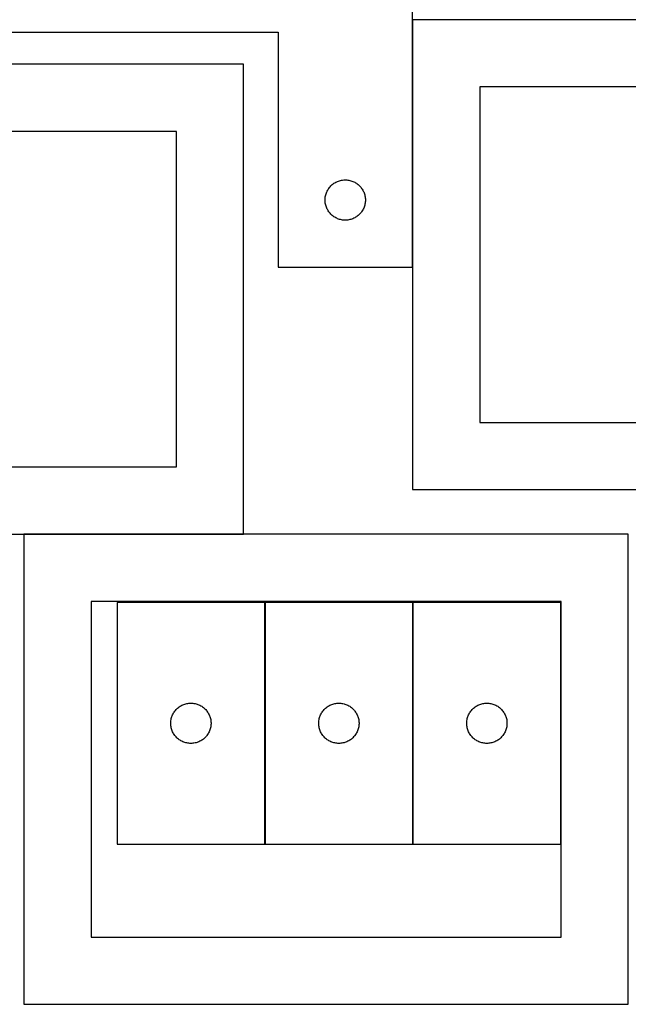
# Model space of a CAD drawing. Header units: millimetres. Extents: x 7 to 1493, y 7 to 2993.
# Tile 13 of 16: x 740 to 1193, y 1843 to 2576. Entities that reach past the tile are written whole.
import ezdxf

# ---------------------------------------------------------------- set-up
doc = ezdxf.new("R2010")
doc.units = ezdxf.units.MM
doc.layers.add('COMMON', color=5, linetype='CONTINUOUS', true_color=0x0000ff)
doc.layers.add('CUT', color=7, linetype='CONTINUOUS', true_color=0x000000)

msp = doc.modelspace()

# ---------------------------------------------------------------- linework, layer by layer
at = {"layer": 'COMMON'}
for p, q in [((1032.589008, 2576.081588), (1032.589008, 2391.790767)), ((906.716923, 2192.862203), (743.225317, 2192.862203)), ((922.650139, 1962.016992), (922.650139, 2142.016992)), ((1032.85014, 1962.016992), (1032.85014, 2142.016992)), ((743.225317, 1842.662201), (1185.822851, 1842.662201))]:
    msp.add_line(p, q, dxfattribs=at)
at = {"layer": 'CUT'}
for p, q in [((1032.489008, 2391.790767), (1032.489008, 2641.790767)), ((1482.689009, 2576.081588), (1032.689009, 2576.081588)), ((1032.689009, 2576.081588), (1032.689009, 2226.081588)), ((732.489008, 2566.790767), (932.489008, 2566.790767)), ((932.489008, 2566.790767), (932.489008, 2391.790767)), ((906.716923, 2542.962203), (456.716923, 2542.962203)), ((906.716923, 2192.962203), (906.716923, 2542.962203)), ((1432.689009, 2526.081588), (1082.689009, 2526.081588)), ((1082.689009, 2526.081588), (1082.689009, 2276.081588)), ((856.716923, 2492.962203), (506.716923, 2492.962203)), ((856.716923, 2242.962203), (856.716923, 2492.962203)), ((969.434729, 2449.178988), (969.832374, 2449.84121)), ((969.832374, 2449.84121), (970.263583, 2450.482083)), ((970.263583, 2450.482083), (970.727211, 2451.099909)), ((970.727211, 2451.099909), (971.222029, 2451.693049)), ((971.222029, 2451.693049), (971.746725, 2452.259929)), ((971.746725, 2452.259929), (972.299908, 2452.799047)), ((972.299908, 2452.799047), (972.88011, 2453.308973)), ((972.88011, 2453.308973), (973.485793, 2453.788355)), ((973.485793, 2453.788355), (974.115352, 2454.235922)), ((974.115352, 2454.235922), (974.767116, 2454.650486)), ((974.767116, 2454.650486), (975.439357, 2455.030949)), ((975.439357, 2455.030949), (976.130292, 2455.376301)), ((976.130292, 2455.376301), (976.838089, 2455.685626)), ((976.838089, 2455.685626), (977.560872, 2455.958105)), ((977.560872, 2455.958105), (978.296723, 2456.193015)), ((978.296723, 2456.193015), (979.043692, 2456.389732)), ((979.043692, 2456.389732), (979.799796, 2456.547736)), ((979.799796, 2456.547736), (980.563032, 2456.666607)), ((980.563032, 2456.666607), (981.331376, 2456.74603)), ((981.331376, 2456.74603), (982.102789, 2456.785794)), ((982.102789, 2456.785794), (982.875226, 2456.785794)), ((982.875226, 2456.785794), (983.64664, 2456.74603)), ((983.64664, 2456.74603), (984.414983, 2456.666607)), ((984.414983, 2456.666607), (985.178219, 2456.547736)), ((985.178219, 2456.547736), (985.934324, 2456.389732)), ((985.934324, 2456.389732), (986.681292, 2456.193015)), ((986.681292, 2456.193015), (987.417143, 2455.958105)), ((987.417143, 2455.958105), (988.139926, 2455.685626)), ((988.139926, 2455.685626), (988.847724, 2455.376301)), ((988.847724, 2455.376301), (989.538659, 2455.030949)), ((989.538659, 2455.030949), (990.2109, 2454.650486)), ((990.2109, 2454.650486), (990.862663, 2454.235922)), ((990.862663, 2454.235922), (991.492222, 2453.788355)), ((991.492222, 2453.788355), (992.097905, 2453.308973)), ((992.097905, 2453.308973), (992.678108, 2452.799047)), ((992.678108, 2452.799047), (993.23129, 2452.259929)), ((993.23129, 2452.259929), (993.755987, 2451.693049)), ((993.755987, 2451.693049), (994.250805, 2451.099909)), ((994.250805, 2451.099909), (994.714433, 2450.482083)), ((994.714433, 2450.482083), (995.145641, 2449.84121)), ((995.145641, 2449.84121), (995.543286, 2449.178988)), ((967.489008, 2441.790767), (967.508896, 2442.562948)), ((967.508896, 2442.562948), (967.56851, 2443.333082)), ((967.56851, 2443.333082), (967.667689, 2444.099125)), ((967.667689, 2444.099125), (967.806172, 2444.859048)), ((967.806172, 2444.859048), (967.983592, 2445.610834)), ((967.983592, 2445.610834), (968.199477, 2446.352489)), ((968.199477, 2446.352489), (968.453255, 2447.082048)), ((968.453255, 2447.082048), (968.744254, 2447.797575)), ((968.744254, 2447.797575), (969.071701, 2448.497174)), ((969.071701, 2448.497174), (969.434729, 2449.178988)), ((995.543286, 2449.178988), (995.906314, 2448.497174)), ((995.906314, 2448.497174), (996.233761, 2447.797575)), ((996.233761, 2447.797575), (996.52476, 2447.082048)), ((996.52476, 2447.082048), (996.778538, 2446.352489)), ((996.778538, 2446.352489), (996.994424, 2445.610834)), ((996.994424, 2445.610834), (997.171843, 2444.859048)), ((997.171843, 2444.859048), (997.310326, 2444.099125)), ((997.310326, 2444.099125), (997.409506, 2443.333082)), ((997.409506, 2443.333082), (997.469119, 2442.562948)), ((997.469119, 2442.562948), (997.489008, 2441.790767)), ((967.508896, 2441.018585), (967.489008, 2441.790767)), ((967.56851, 2440.248452), (967.508896, 2441.018585)), ((967.667689, 2439.482408), (967.56851, 2440.248452)), ((967.806172, 2438.722486), (967.667689, 2439.482408)), ((967.983592, 2437.9707), (967.806172, 2438.722486)), ((968.199477, 2437.229044), (967.983592, 2437.9707)), ((968.453255, 2436.499485), (968.199477, 2437.229044)), ((968.744254, 2435.783958), (968.453255, 2436.499485)), ((969.071701, 2435.08436), (968.744254, 2435.783958)), ((996.233761, 2435.783958), (995.906314, 2435.08436)), ((996.52476, 2436.499485), (996.233761, 2435.783958)), ((996.778538, 2437.229044), (996.52476, 2436.499485)), ((996.994424, 2437.9707), (996.778538, 2437.229044)), ((997.171843, 2438.722486), (996.994424, 2437.9707)), ((997.310326, 2439.482408), (997.171843, 2438.722486)), ((997.409506, 2440.248452), (997.310326, 2439.482408)), ((997.469119, 2441.018585), (997.409506, 2440.248452)), ((997.489008, 2441.790767), (997.469119, 2441.018585)), ((969.434729, 2434.402546), (969.071701, 2435.08436)), ((969.832374, 2433.740324), (969.434729, 2434.402546)), ((970.263583, 2433.09945), (969.832374, 2433.740324)), ((970.727211, 2432.481625), (970.263583, 2433.09945)), ((971.222029, 2431.888485), (970.727211, 2432.481625)), ((971.746725, 2431.321604), (971.222029, 2431.888485)), ((972.299908, 2430.782486), (971.746725, 2431.321604)), ((972.88011, 2430.27256), (972.299908, 2430.782486)), ((973.485793, 2429.793178), (972.88011, 2430.27256)), ((974.115352, 2429.345612), (973.485793, 2429.793178)), ((974.767116, 2428.931047), (974.115352, 2429.345612)), ((975.439357, 2428.550585), (974.767116, 2428.931047)), ((976.130292, 2428.205233), (975.439357, 2428.550585)), ((976.838089, 2427.895907), (976.130292, 2428.205233)), ((977.560872, 2427.623428), (976.838089, 2427.895907)), ((988.139926, 2427.895907), (987.417143, 2427.623428)), ((988.847724, 2428.205233), (988.139926, 2427.895907)), ((989.538659, 2428.550585), (988.847724, 2428.205233)), ((990.2109, 2428.931047), (989.538659, 2428.550585)), ((990.862663, 2429.345612), (990.2109, 2428.931047)), ((991.492222, 2429.793178), (990.862663, 2429.345612)), ((992.097905, 2430.27256), (991.492222, 2429.793178)), ((992.678108, 2430.782486), (992.097905, 2430.27256)), ((993.23129, 2431.321604), (992.678108, 2430.782486)), ((993.755987, 2431.888485), (993.23129, 2431.321604)), ((994.250805, 2432.481625), (993.755987, 2431.888485)), ((994.714433, 2433.09945), (994.250805, 2432.481625)), ((995.145641, 2433.740324), (994.714433, 2433.09945)), ((995.543286, 2434.402546), (995.145641, 2433.740324)), ((995.906314, 2435.08436), (995.543286, 2434.402546)), ((978.296723, 2427.388519), (977.560872, 2427.623428)), ((979.043692, 2427.191801), (978.296723, 2427.388519)), ((979.799796, 2427.033797), (979.043692, 2427.191801)), ((980.563032, 2426.914927), (979.799796, 2427.033797)), ((981.331376, 2426.835504), (980.563032, 2426.914927)), ((982.102789, 2426.79574), (981.331376, 2426.835504)), ((982.875226, 2426.79574), (982.102789, 2426.79574)), ((983.64664, 2426.835504), (982.875226, 2426.79574)), ((984.414983, 2426.914927), (983.64664, 2426.835504)), ((985.178219, 2427.033797), (984.414983, 2426.914927)), ((985.934324, 2427.191801), (985.178219, 2427.033797)), ((986.681292, 2427.388519), (985.934324, 2427.191801)), ((987.417143, 2427.623428), (986.681292, 2427.388519)), ((932.489008, 2391.790767), (1032.489008, 2391.790767)), ((1082.689009, 2276.081588), (1432.689009, 2276.081588)), ((506.716923, 2242.962203), (856.716923, 2242.962203)), ((1032.689009, 2226.081588), (1482.689009, 2226.081588)), ((456.716923, 2192.962203), (906.716923, 2192.962203)), ((1193.225317, 2192.762202), (743.225317, 2192.762202)), ((743.225317, 2192.762202), (743.225317, 1842.762202)), ((1193.225317, 1842.762202), (1193.225317, 2192.762202)), ((1143.225317, 2142.762202), (793.225317, 2142.762202)), ((793.225317, 2142.762202), (793.225317, 1892.762202)), ((812.550138, 2142.016992), (812.550138, 1962.016992)), ((922.550138, 2142.016992), (812.550138, 2142.016992)), ((922.550138, 1962.016992), (922.550138, 2142.016992)), ((922.750139, 2142.016992), (922.750139, 1962.016992)), ((1032.750139, 2142.016992), (922.750139, 2142.016992)), ((1032.750139, 1962.016992), (1032.750139, 2142.016992)), ((1032.95014, 2142.016992), (1032.95014, 1962.016992)), ((1142.95014, 2142.016992), (1032.95014, 2142.016992)), ((1142.95014, 1962.016992), (1142.95014, 2142.016992)), ((1143.225317, 1892.762202), (1143.225317, 2142.762202)), ((855.552549, 2061.020207), (856.031931, 2061.62589)), ((856.031931, 2061.62589), (856.541858, 2062.206093)), ((856.541858, 2062.206093), (857.080976, 2062.759275)), ((857.080976, 2062.759275), (857.647856, 2063.283971)), ((857.647856, 2063.283971), (858.240996, 2063.77879)), ((858.240996, 2063.77879), (858.858822, 2064.242418)), ((858.858822, 2064.242418), (859.499695, 2064.673626)), ((859.499695, 2064.673626), (860.161917, 2065.071271)), ((860.161917, 2065.071271), (860.843731, 2065.434299)), ((860.843731, 2065.434299), (861.543329, 2065.761746)), ((861.543329, 2065.761746), (862.258857, 2066.052745)), ((862.258857, 2066.052745), (862.988416, 2066.306523)), ((862.988416, 2066.306523), (863.730071, 2066.522408)), ((863.730071, 2066.522408), (864.481857, 2066.699828)), ((864.481857, 2066.699828), (865.241779, 2066.838311)), ((865.241779, 2066.838311), (866.007823, 2066.937491)), ((866.007823, 2066.937491), (866.777957, 2066.997104)), ((866.777957, 2066.997104), (867.550138, 2067.016992)), ((867.550138, 2067.016992), (868.322319, 2066.997104)), ((868.322319, 2066.997104), (869.092453, 2066.937491)), ((869.092453, 2066.937491), (869.858497, 2066.838311)), ((869.858497, 2066.838311), (870.618419, 2066.699828)), ((870.618419, 2066.699828), (871.370205, 2066.522408)), ((871.370205, 2066.522408), (872.111861, 2066.306523)), ((872.111861, 2066.306523), (872.841419, 2066.052745)), ((872.841419, 2066.052745), (873.556947, 2065.761746)), ((873.556947, 2065.761746), (874.256545, 2065.434299)), ((874.256545, 2065.434299), (874.938359, 2065.071271)), ((874.938359, 2065.071271), (875.600581, 2064.673626)), ((875.600581, 2064.673626), (876.241454, 2064.242418)), ((876.241454, 2064.242418), (876.85928, 2063.77879)), ((876.85928, 2063.77879), (877.45242, 2063.283971)), ((877.45242, 2063.283971), (878.0193, 2062.759275)), ((878.0193, 2062.759275), (878.558419, 2062.206093)), ((878.558419, 2062.206093), (879.068345, 2061.62589)), ((879.068345, 2061.62589), (879.547727, 2061.020207)), ((965.75255, 2061.020207), (966.231932, 2061.62589)), ((966.231932, 2061.62589), (966.741859, 2062.206093)), ((966.741859, 2062.206093), (967.280977, 2062.759275)), ((967.280977, 2062.759275), (967.847857, 2063.283971)), ((967.847857, 2063.283971), (968.440997, 2063.77879)), ((968.440997, 2063.77879), (969.058823, 2064.242418)), ((969.058823, 2064.242418), (969.699696, 2064.673626)), ((969.699696, 2064.673626), (970.361918, 2065.071271)), ((970.361918, 2065.071271), (971.043732, 2065.434299)), ((971.043732, 2065.434299), (971.74333, 2065.761746)), ((971.74333, 2065.761746), (972.458858, 2066.052745)), ((972.458858, 2066.052745), (973.188417, 2066.306523)), ((973.188417, 2066.306523), (973.930072, 2066.522408)), ((973.930072, 2066.522408), (974.681858, 2066.699828)), ((974.681858, 2066.699828), (975.44178, 2066.838311)), ((975.44178, 2066.838311), (976.207824, 2066.937491)), ((976.207824, 2066.937491), (976.977958, 2066.997104)), ((976.977958, 2066.997104), (977.750139, 2067.016992)), ((977.750139, 2067.016992), (978.52232, 2066.997104)), ((978.52232, 2066.997104), (979.292454, 2066.937491)), ((979.292454, 2066.937491), (980.058498, 2066.838311)), ((980.058498, 2066.838311), (980.81842, 2066.699828)), ((980.81842, 2066.699828), (981.570206, 2066.522408)), ((981.570206, 2066.522408), (982.311862, 2066.306523)), ((982.311862, 2066.306523), (983.04142, 2066.052745)), ((983.04142, 2066.052745), (983.756948, 2065.761746)), ((983.756948, 2065.761746), (984.456546, 2065.434299)), ((984.456546, 2065.434299), (985.13836, 2065.071271)), ((985.13836, 2065.071271), (985.800582, 2064.673626)), ((985.800582, 2064.673626), (986.441455, 2064.242418)), ((986.441455, 2064.242418), (987.059281, 2063.77879)), ((987.059281, 2063.77879), (987.652421, 2063.283971)), ((987.652421, 2063.283971), (988.219301, 2062.759275)), ((988.219301, 2062.759275), (988.75842, 2062.206093)), ((988.75842, 2062.206093), (989.268346, 2061.62589)), ((989.268346, 2061.62589), (989.747728, 2061.020207)), ((1075.952551, 2061.020207), (1076.431933, 2061.62589)), ((1076.431933, 2061.62589), (1076.94186, 2062.206093)), ((1076.94186, 2062.206093), (1077.480978, 2062.759275)), ((1077.480978, 2062.759275), (1078.047858, 2063.283971)), ((1078.047858, 2063.283971), (1078.640998, 2063.77879)), ((1078.640998, 2063.77879), (1079.258824, 2064.242418)), ((1079.258824, 2064.242418), (1079.899697, 2064.673626)), ((1079.899697, 2064.673626), (1080.561919, 2065.071271)), ((1080.561919, 2065.071271), (1081.243733, 2065.434299)), ((1081.243733, 2065.434299), (1081.943331, 2065.761746)), ((1081.943331, 2065.761746), (1082.658859, 2066.052745)), ((1082.658859, 2066.052745), (1083.388418, 2066.306523)), ((1083.388418, 2066.306523), (1084.130073, 2066.522408)), ((1084.130073, 2066.522408), (1084.881859, 2066.699828)), ((1084.881859, 2066.699828), (1085.641781, 2066.838311)), ((1085.641781, 2066.838311), (1086.407825, 2066.937491)), ((1086.407825, 2066.937491), (1087.177959, 2066.997104)), ((1087.177959, 2066.997104), (1087.95014, 2067.016992)), ((1087.95014, 2067.016992), (1088.722321, 2066.997104)), ((1088.722321, 2066.997104), (1089.492455, 2066.937491)), ((1089.492455, 2066.937491), (1090.258499, 2066.838311)), ((1090.258499, 2066.838311), (1091.018421, 2066.699828)), ((1091.018421, 2066.699828), (1091.770207, 2066.522408)), ((1091.770207, 2066.522408), (1092.511863, 2066.306523)), ((1092.511863, 2066.306523), (1093.241421, 2066.052745)), ((1093.241421, 2066.052745), (1093.956949, 2065.761746)), ((1093.956949, 2065.761746), (1094.656547, 2065.434299)), ((1094.656547, 2065.434299), (1095.338361, 2065.071271)), ((1095.338361, 2065.071271), (1096.000583, 2064.673626)), ((1096.000583, 2064.673626), (1096.641456, 2064.242418)), ((1096.641456, 2064.242418), (1097.259282, 2063.77879)), ((1097.259282, 2063.77879), (1097.852422, 2063.283971)), ((1097.852422, 2063.283971), (1098.419302, 2062.759275)), ((1098.419302, 2062.759275), (1098.958421, 2062.206093)), ((1098.958421, 2062.206093), (1099.468347, 2061.62589)), ((1099.468347, 2061.62589), (1099.947729, 2061.020207)), ((852.594875, 2053.174624), (852.674298, 2053.942968)), ((852.674298, 2053.942968), (852.793169, 2054.706204)), ((852.793169, 2054.706204), (852.951172, 2055.462309)), ((852.951172, 2055.462309), (853.14789, 2056.209277)), ((853.14789, 2056.209277), (853.3828, 2056.945128)), ((853.3828, 2056.945128), (853.655278, 2057.667911)), ((853.655278, 2057.667911), (853.964604, 2058.375708)), ((853.964604, 2058.375708), (854.309956, 2059.066644)), ((854.309956, 2059.066644), (854.690419, 2059.738884)), ((854.690419, 2059.738884), (855.104983, 2060.390648)), ((855.104983, 2060.390648), (855.552549, 2061.020207)), ((879.547727, 2061.020207), (879.995293, 2060.390648)), ((879.995293, 2060.390648), (880.409857, 2059.738884)), ((880.409857, 2059.738884), (880.79032, 2059.066644)), ((880.79032, 2059.066644), (881.135672, 2058.375708)), ((881.135672, 2058.375708), (881.444998, 2057.667911)), ((881.444998, 2057.667911), (881.717476, 2056.945128)), ((881.717476, 2056.945128), (881.952386, 2056.209277)), ((881.952386, 2056.209277), (882.149104, 2055.462309)), ((882.149104, 2055.462309), (882.307107, 2054.706204)), ((882.307107, 2054.706204), (882.425978, 2053.942968)), ((882.425978, 2053.942968), (882.505401, 2053.174624)), ((962.794876, 2053.174624), (962.874299, 2053.942968)), ((962.874299, 2053.942968), (962.99317, 2054.706204)), ((962.99317, 2054.706204), (963.151173, 2055.462309)), ((963.151173, 2055.462309), (963.347891, 2056.209277)), ((963.347891, 2056.209277), (963.582801, 2056.945128)), ((963.582801, 2056.945128), (963.855279, 2057.667911)), ((963.855279, 2057.667911), (964.164605, 2058.375708)), ((964.164605, 2058.375708), (964.509957, 2059.066644)), ((964.509957, 2059.066644), (964.89042, 2059.738884)), ((964.89042, 2059.738884), (965.304984, 2060.390648)), ((965.304984, 2060.390648), (965.75255, 2061.020207)), ((989.747728, 2061.020207), (990.195294, 2060.390648)), ((990.195294, 2060.390648), (990.609858, 2059.738884)), ((990.609858, 2059.738884), (990.990321, 2059.066644)), ((990.990321, 2059.066644), (991.335673, 2058.375708)), ((991.335673, 2058.375708), (991.644999, 2057.667911)), ((991.644999, 2057.667911), (991.917477, 2056.945128)), ((991.917477, 2056.945128), (992.152387, 2056.209277)), ((992.152387, 2056.209277), (992.349105, 2055.462309)), ((992.349105, 2055.462309), (992.507108, 2054.706204)), ((992.507108, 2054.706204), (992.625979, 2053.942968)), ((992.625979, 2053.942968), (992.705402, 2053.174624)), ((1072.994877, 2053.174624), (1073.0743, 2053.942968)), ((1073.0743, 2053.942968), (1073.193171, 2054.706204)), ((1073.193171, 2054.706204), (1073.351174, 2055.462309)), ((1073.351174, 2055.462309), (1073.547892, 2056.209277)), ((1073.547892, 2056.209277), (1073.782802, 2056.945128)), ((1073.782802, 2056.945128), (1074.05528, 2057.667911)), ((1074.05528, 2057.667911), (1074.364606, 2058.375708)), ((1074.364606, 2058.375708), (1074.709958, 2059.066644)), ((1074.709958, 2059.066644), (1075.090421, 2059.738884)), ((1075.090421, 2059.738884), (1075.504985, 2060.390648)), ((1075.504985, 2060.390648), (1075.952551, 2061.020207)), ((1099.947729, 2061.020207), (1100.395295, 2060.390648)), ((1100.395295, 2060.390648), (1100.809859, 2059.738884)), ((1100.809859, 2059.738884), (1101.190322, 2059.066644)), ((1101.190322, 2059.066644), (1101.535674, 2058.375708)), ((1101.535674, 2058.375708), (1101.845, 2057.667911)), ((1101.845, 2057.667911), (1102.117478, 2056.945128)), ((1102.117478, 2056.945128), (1102.352388, 2056.209277)), ((1102.352388, 2056.209277), (1102.549106, 2055.462309)), ((1102.549106, 2055.462309), (1102.707109, 2054.706204)), ((1102.707109, 2054.706204), (1102.82598, 2053.942968)), ((1102.82598, 2053.942968), (1102.905403, 2053.174624)), ((852.555111, 2052.403211), (852.594875, 2053.174624)), ((852.555111, 2051.630774), (852.555111, 2052.403211)), ((852.594875, 2050.859361), (852.555111, 2051.630774)), ((852.674298, 2050.091017), (852.594875, 2050.859361)), ((852.793169, 2049.327781), (852.674298, 2050.091017)), ((852.951172, 2048.571676), (852.793169, 2049.327781)), ((853.14789, 2047.824708), (852.951172, 2048.571676)), ((853.3828, 2047.088857), (853.14789, 2047.824708)), ((853.655278, 2046.366074), (853.3828, 2047.088857)), ((881.717476, 2047.088857), (881.444998, 2046.366074)), ((881.952386, 2047.824708), (881.717476, 2047.088857)), ((882.149104, 2048.571676), (881.952386, 2047.824708)), ((882.307107, 2049.327781), (882.149104, 2048.571676)), ((882.425978, 2050.091017), (882.307107, 2049.327781)), ((882.505401, 2050.859361), (882.425978, 2050.091017)), ((882.505401, 2053.174624), (882.545165, 2052.403211)), ((882.545165, 2051.630774), (882.505401, 2050.859361)), ((882.545165, 2052.403211), (882.545165, 2051.630774)), ((962.755112, 2052.403211), (962.794876, 2053.174624)), ((962.755112, 2051.630774), (962.755112, 2052.403211)), ((962.794876, 2050.859361), (962.755112, 2051.630774)), ((962.874299, 2050.091017), (962.794876, 2050.859361)), ((962.99317, 2049.327781), (962.874299, 2050.091017)), ((963.151173, 2048.571676), (962.99317, 2049.327781)), ((963.347891, 2047.824708), (963.151173, 2048.571676)), ((963.582801, 2047.088857), (963.347891, 2047.824708)), ((963.855279, 2046.366074), (963.582801, 2047.088857)), ((991.917477, 2047.088857), (991.644999, 2046.366074)), ((992.152387, 2047.824708), (991.917477, 2047.088857)), ((992.349105, 2048.571676), (992.152387, 2047.824708)), ((992.507108, 2049.327781), (992.349105, 2048.571676)), ((992.625979, 2050.091017), (992.507108, 2049.327781)), ((992.705402, 2050.859361), (992.625979, 2050.091017)), ((992.705402, 2053.174624), (992.745166, 2052.403211)), ((992.745166, 2051.630774), (992.705402, 2050.859361)), ((992.745166, 2052.403211), (992.745166, 2051.630774)), ((1072.955113, 2052.403211), (1072.994877, 2053.174624)), ((1072.955113, 2051.630774), (1072.955113, 2052.403211)), ((1072.994877, 2050.859361), (1072.955113, 2051.630774)), ((1073.0743, 2050.091017), (1072.994877, 2050.859361)), ((1073.193171, 2049.327781), (1073.0743, 2050.091017)), ((1073.351174, 2048.571676), (1073.193171, 2049.327781)), ((1073.547892, 2047.824708), (1073.351174, 2048.571676)), ((1073.782802, 2047.088857), (1073.547892, 2047.824708)), ((1074.05528, 2046.366074), (1073.782802, 2047.088857)), ((1102.117478, 2047.088857), (1101.845, 2046.366074)), ((1102.352388, 2047.824708), (1102.117478, 2047.088857)), ((1102.549106, 2048.571676), (1102.352388, 2047.824708)), ((1102.707109, 2049.327781), (1102.549106, 2048.571676)), ((1102.82598, 2050.091017), (1102.707109, 2049.327781)), ((1102.905403, 2050.859361), (1102.82598, 2050.091017)), ((1102.905403, 2053.174624), (1102.945167, 2052.403211)), ((1102.945167, 2051.630774), (1102.905403, 2050.859361)), ((1102.945167, 2052.403211), (1102.945167, 2051.630774)), ((853.964604, 2045.658277), (853.655278, 2046.366074)), ((854.309956, 2044.967341), (853.964604, 2045.658277)), ((854.690419, 2044.2951), (854.309956, 2044.967341)), ((855.104983, 2043.643337), (854.690419, 2044.2951)), ((855.552549, 2043.013778), (855.104983, 2043.643337)), ((856.031931, 2042.408095), (855.552549, 2043.013778)), ((856.541858, 2041.827892), (856.031931, 2042.408095)), ((857.080976, 2041.27471), (856.541858, 2041.827892)), ((857.647856, 2040.750013), (857.080976, 2041.27471)), ((858.240996, 2040.255195), (857.647856, 2040.750013)), ((858.858822, 2039.791567), (858.240996, 2040.255195)), ((859.499695, 2039.360359), (858.858822, 2039.791567)), ((860.161917, 2038.962714), (859.499695, 2039.360359)), ((875.600581, 2039.360359), (874.938359, 2038.962714)), ((876.241454, 2039.791567), (875.600581, 2039.360359)), ((876.85928, 2040.255195), (876.241454, 2039.791567)), ((877.45242, 2040.750013), (876.85928, 2040.255195)), ((878.0193, 2041.27471), (877.45242, 2040.750013)), ((878.558419, 2041.827892), (878.0193, 2041.27471)), ((879.068345, 2042.408095), (878.558419, 2041.827892)), ((879.547727, 2043.013778), (879.068345, 2042.408095)), ((879.995293, 2043.643337), (879.547727, 2043.013778)), ((880.409857, 2044.2951), (879.995293, 2043.643337)), ((880.79032, 2044.967341), (880.409857, 2044.2951)), ((881.135672, 2045.658277), (880.79032, 2044.967341)), ((881.444998, 2046.366074), (881.135672, 2045.658277)), ((964.164605, 2045.658277), (963.855279, 2046.366074)), ((964.509957, 2044.967341), (964.164605, 2045.658277)), ((964.89042, 2044.2951), (964.509957, 2044.967341)), ((965.304984, 2043.643337), (964.89042, 2044.2951)), ((965.75255, 2043.013778), (965.304984, 2043.643337)), ((966.231932, 2042.408095), (965.75255, 2043.013778)), ((966.741859, 2041.827892), (966.231932, 2042.408095)), ((967.280977, 2041.27471), (966.741859, 2041.827892)), ((967.847857, 2040.750013), (967.280977, 2041.27471)), ((968.440997, 2040.255195), (967.847857, 2040.750013)), ((969.058823, 2039.791567), (968.440997, 2040.255195)), ((969.699696, 2039.360359), (969.058823, 2039.791567)), ((970.361918, 2038.962714), (969.699696, 2039.360359)), ((985.800582, 2039.360359), (985.13836, 2038.962714)), ((986.441455, 2039.791567), (985.800582, 2039.360359)), ((987.059281, 2040.255195), (986.441455, 2039.791567)), ((987.652421, 2040.750013), (987.059281, 2040.255195)), ((988.219301, 2041.27471), (987.652421, 2040.750013)), ((988.75842, 2041.827892), (988.219301, 2041.27471)), ((989.268346, 2042.408095), (988.75842, 2041.827892)), ((989.747728, 2043.013778), (989.268346, 2042.408095)), ((990.195294, 2043.643337), (989.747728, 2043.013778)), ((990.609858, 2044.2951), (990.195294, 2043.643337)), ((990.990321, 2044.967341), (990.609858, 2044.2951)), ((991.335673, 2045.658277), (990.990321, 2044.967341)), ((991.644999, 2046.366074), (991.335673, 2045.658277)), ((1074.364606, 2045.658277), (1074.05528, 2046.366074)), ((1074.709958, 2044.967341), (1074.364606, 2045.658277)), ((1075.090421, 2044.2951), (1074.709958, 2044.967341)), ((1075.504985, 2043.643337), (1075.090421, 2044.2951)), ((1075.952551, 2043.013778), (1075.504985, 2043.643337)), ((1076.431933, 2042.408095), (1075.952551, 2043.013778)), ((1076.94186, 2041.827892), (1076.431933, 2042.408095)), ((1077.480978, 2041.27471), (1076.94186, 2041.827892)), ((1078.047858, 2040.750013), (1077.480978, 2041.27471)), ((1078.640998, 2040.255195), (1078.047858, 2040.750013)), ((1079.258824, 2039.791567), (1078.640998, 2040.255195)), ((1079.899697, 2039.360359), (1079.258824, 2039.791567)), ((1080.561919, 2038.962714), (1079.899697, 2039.360359)), ((1096.000583, 2039.360359), (1095.338361, 2038.962714)), ((1096.641456, 2039.791567), (1096.000583, 2039.360359)), ((1097.259282, 2040.255195), (1096.641456, 2039.791567)), ((1097.852422, 2040.750013), (1097.259282, 2040.255195)), ((1098.419302, 2041.27471), (1097.852422, 2040.750013)), ((1098.958421, 2041.827892), (1098.419302, 2041.27471)), ((1099.468347, 2042.408095), (1098.958421, 2041.827892)), ((1099.947729, 2043.013778), (1099.468347, 2042.408095)), ((1100.395295, 2043.643337), (1099.947729, 2043.013778)), ((1100.809859, 2044.2951), (1100.395295, 2043.643337)), ((1101.190322, 2044.967341), (1100.809859, 2044.2951)), ((1101.535674, 2045.658277), (1101.190322, 2044.967341)), ((1101.845, 2046.366074), (1101.535674, 2045.658277)), ((860.843731, 2038.599686), (860.161917, 2038.962714)), ((861.543329, 2038.272239), (860.843731, 2038.599686)), ((862.258857, 2037.98124), (861.543329, 2038.272239)), ((862.988416, 2037.727462), (862.258857, 2037.98124)), ((863.730071, 2037.511577), (862.988416, 2037.727462)), ((864.481857, 2037.334157), (863.730071, 2037.511577)), ((865.241779, 2037.195674), (864.481857, 2037.334157)), ((866.007823, 2037.096494), (865.241779, 2037.195674)), ((866.777957, 2037.036881), (866.007823, 2037.096494)), ((867.550138, 2037.016992), (866.777957, 2037.036881)), ((868.322319, 2037.036881), (867.550138, 2037.016992)), ((869.092453, 2037.096494), (868.322319, 2037.036881)), ((869.858497, 2037.195674), (869.092453, 2037.096494)), ((870.618419, 2037.334157), (869.858497, 2037.195674)), ((871.370205, 2037.511577), (870.618419, 2037.334157)), ((872.111861, 2037.727462), (871.370205, 2037.511577)), ((872.841419, 2037.98124), (872.111861, 2037.727462)), ((873.556947, 2038.272239), (872.841419, 2037.98124)), ((874.256545, 2038.599686), (873.556947, 2038.272239)), ((874.938359, 2038.962714), (874.256545, 2038.599686)), ((971.043732, 2038.599686), (970.361918, 2038.962714)), ((971.74333, 2038.272239), (971.043732, 2038.599686)), ((972.458858, 2037.98124), (971.74333, 2038.272239)), ((973.188417, 2037.727462), (972.458858, 2037.98124)), ((973.930072, 2037.511577), (973.188417, 2037.727462)), ((974.681858, 2037.334157), (973.930072, 2037.511577)), ((975.44178, 2037.195674), (974.681858, 2037.334157)), ((976.207824, 2037.096494), (975.44178, 2037.195674)), ((976.977958, 2037.036881), (976.207824, 2037.096494)), ((977.750139, 2037.016992), (976.977958, 2037.036881)), ((978.52232, 2037.036881), (977.750139, 2037.016992)), ((979.292454, 2037.096494), (978.52232, 2037.036881)), ((980.058498, 2037.195674), (979.292454, 2037.096494)), ((980.81842, 2037.334157), (980.058498, 2037.195674)), ((981.570206, 2037.511577), (980.81842, 2037.334157)), ((982.311862, 2037.727462), (981.570206, 2037.511577)), ((983.04142, 2037.98124), (982.311862, 2037.727462)), ((983.756948, 2038.272239), (983.04142, 2037.98124)), ((984.456546, 2038.599686), (983.756948, 2038.272239)), ((985.13836, 2038.962714), (984.456546, 2038.599686)), ((1081.243733, 2038.599686), (1080.561919, 2038.962714)), ((1081.943331, 2038.272239), (1081.243733, 2038.599686)), ((1082.658859, 2037.98124), (1081.943331, 2038.272239)), ((1083.388418, 2037.727462), (1082.658859, 2037.98124)), ((1084.130073, 2037.511577), (1083.388418, 2037.727462)), ((1084.881859, 2037.334157), (1084.130073, 2037.511577)), ((1085.641781, 2037.195674), (1084.881859, 2037.334157)), ((1086.407825, 2037.096494), (1085.641781, 2037.195674)), ((1087.177959, 2037.036881), (1086.407825, 2037.096494)), ((1087.95014, 2037.016992), (1087.177959, 2037.036881)), ((1088.722321, 2037.036881), (1087.95014, 2037.016992)), ((1089.492455, 2037.096494), (1088.722321, 2037.036881)), ((1090.258499, 2037.195674), (1089.492455, 2037.096494)), ((1091.018421, 2037.334157), (1090.258499, 2037.195674)), ((1091.770207, 2037.511577), (1091.018421, 2037.334157)), ((1092.511863, 2037.727462), (1091.770207, 2037.511577)), ((1093.241421, 2037.98124), (1092.511863, 2037.727462)), ((1093.956949, 2038.272239), (1093.241421, 2037.98124)), ((1094.656547, 2038.599686), (1093.956949, 2038.272239)), ((1095.338361, 2038.962714), (1094.656547, 2038.599686)), ((812.550138, 1962.016992), (922.550138, 1962.016992)), ((922.750139, 1962.016992), (1032.750139, 1962.016992)), ((1032.95014, 1962.016992), (1142.95014, 1962.016992)), ((793.225317, 1892.762202), (1143.225317, 1892.762202)), ((743.225317, 1842.762202), (1193.225317, 1842.762202))]:
    msp.add_line(p, q, dxfattribs=at)

doc.saveas('drawing.dxf')
